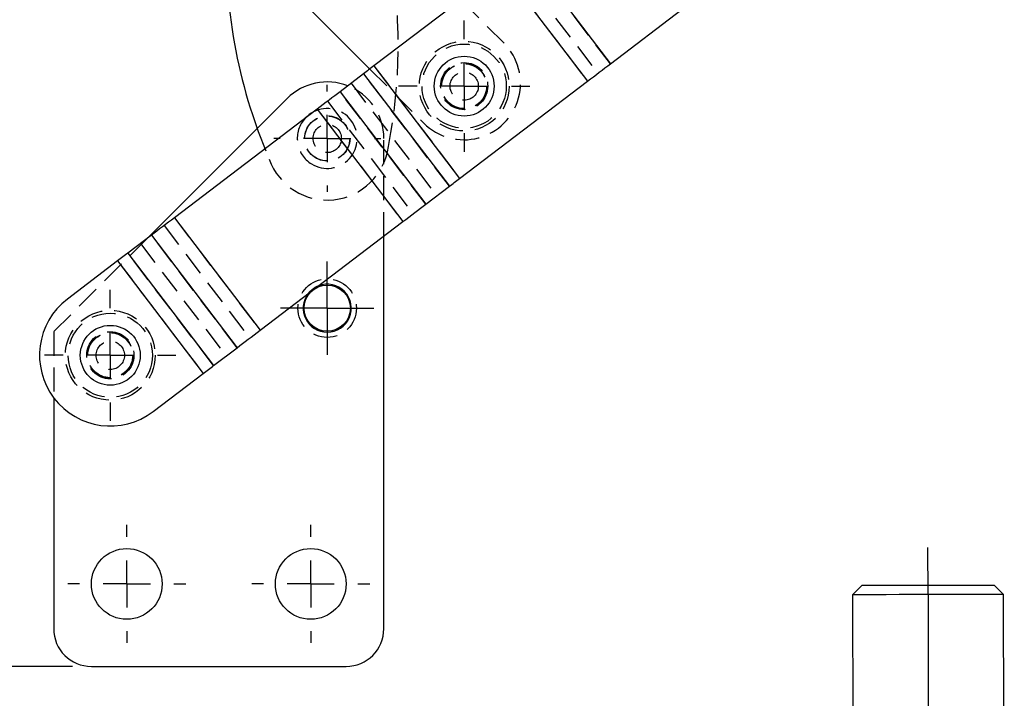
# Model space of a CAD drawing. Extents: x 30 to 368, y 10 to 283.
# Tile 11 of 26: x 66 to 118, y 179 to 215. Entities that reach past the tile are written whole.
import ezdxf

# ---------------------------------------------------------------- set-up
doc = ezdxf.new("R2010")
doc.units = 0
doc.linetypes.add('CENTERX2', pattern=[20.32, 12.7, -2.54, 2.54, -2.54])
doc.linetypes.add('HIDDEN', pattern=[1.905, 1.27, -0.635])
doc.layers.get('0').update_dxf_attribs({"linetype": 'CONTINUOUS'})
doc.styles.add('SLDTEXTSTYLE0', font='TXT', dxfattribs={"width": 0.75})
doc.dimstyles.new('SLDDIMSTYLE5', dxfattribs={"dimtxt": 3.5, "dimasz": 3.302, "dimexe": 0, "dimexo": 0.0625, "dimgap": 0.875, "dimtad": 1, "dimdec": 4, "dimlfac": 2, "dimzin": 12, "dimtxsty": 'SLDTEXTSTYLE0', "dimsah": 1, "dimcen": 0.09, "dimazin": 3, "dimtfac": 1, "dimtdec": 0, "dimtofl": 0, "dimtmove": 0, "dimatfit": 3, "dimtolj": 1, "dimtzin": 12})

# ---------------------------------------------------------------- blocks, each defined once
blk = doc.blocks.new('_D_8')
at = {"color": 218, "linetype": 'CONTINUOUS'}
blk.add_line((69.013, 180.391), (29.724, 180.391), dxfattribs=at)
blk.add_arc((81.657, 180.391), 50.933, 96.0952, 180, dxfattribs=at)
for points in [[(76.249, 231.036), (72.908, 231.083), (73.049, 230.076)], [(30.724, 180.391), (31.339, 183.675), (30.323, 183.708)]]:
    blk.add_solid(points, dxfattribs=at)
at = {"color": 218, "linetype": 'CONTINUOUS', "insert": (35.472, 211.464, 0.05), "char_height": 3.5, "attachment_point": 1, "rotation": 50.9752, "style": 'SLDTEXTSTYLE0'}
blk.add_mtext('84°', dxfattribs=at)
blk = doc.blocks.new('SW_CENTERMARKSYMBOL_4')
at = {"color": 0, "linetype": 'CONTINUOUS'}
for p, q in [((0, 2.5), (0, 2.8375)), ((0, 0), (0, 1.25)), ((-2.5, 0), (-2.8375, 0)), ((0, 0), (-1.25, 0)), ((0, 0), (0, -1.25)), ((0, 0), (1.25, 0)), ((2.5, 0), (2.8375, 0)), ((0, -2.5), (0, -2.8375))]:
    blk.add_line(p, q, dxfattribs=at)
blk = doc.blocks.new('SW_CENTERMARKSYMBOL_5')
at = {"color": 0, "linetype": 'CONTINUOUS'}
for p, q in [((0, 2.5), (0, 3.48125)), ((0, 0), (0, 1.25)), ((-2.5, 0), (-3.48125, 0)), ((0, 0), (-1.25, 0)), ((0, 0), (0, -1.25)), ((0, 0), (1.25, 0)), ((2.5, 0), (3.48125, 0)), ((0, -2.5), (0, -3.48125))]:
    blk.add_line(p, q, dxfattribs=at)
blk = doc.blocks.new('SW_CENTERMARKSYMBOL_6')
at = {"color": 0, "linetype": 'CONTINUOUS'}
for p, q in [((0, 2.5), (0, 3.48125)), ((0, 0), (0, 1.25)), ((-2.5, 0), (-3.48125, 0)), ((0, 0), (-1.25, 0)), ((0, 0), (0, -1.25)), ((0, 0), (1.25, 0)), ((2.5, 0), (3.48125, 0)), ((0, -2.5), (0, -3.48125))]:
    blk.add_line(p, q, dxfattribs=at)
blk = doc.blocks.new('SW_CENTERMARKSYMBOL_7')
at = {"color": 0, "linetype": 'CONTINUOUS'}
for p, q in [((0, 2.5), (0, 3.125)), ((0, 0), (0, 1.25)), ((-2.5, 0), (-3.125, 0)), ((0, 0), (-1.25, 0)), ((0, 0), (0, -1.25)), ((0, 0), (1.25, 0)), ((2.5, 0), (3.125, 0)), ((0, -2.5), (0, -3.125))]:
    blk.add_line(p, q, dxfattribs=at)
blk = doc.blocks.new('SW_CENTERMARKSYMBOL_8')
at = {"color": 0, "linetype": 'CONTINUOUS'}
for p, q in [((0, 2.5), (0, 3.125)), ((0, 0), (0, 1.25)), ((-2.5, 0), (-3.125, 0)), ((0, 0), (-1.25, 0)), ((0, 0), (0, -1.25)), ((0, 0), (1.25, 0)), ((2.5, 0), (3.125, 0)), ((0, -2.5), (0, -3.125))]:
    blk.add_line(p, q, dxfattribs=at)
blk = doc.blocks.new('SW_CENTERMARKSYMBOL_9')
at = {"color": 0, "linetype": 'CONTINUOUS'}
for p, q in [((0, 1.25), (0, 2.475)), ((0, 0), (0, 1.25)), ((-1.25, 0), (-2.475, 0)), ((0, 0), (-1.25, 0)), ((0, 0), (0, -1.25)), ((0, 0), (1.25, 0)), ((1.25, 0), (2.475, 0)), ((0, -1.25), (0, -2.475))]:
    blk.add_line(p, q, dxfattribs=at)

msp = doc.modelspace()

# ---------------------------------------------------------------- linework, layer by layer
at = {"color": 7, "linetype": 'CONTINUOUS'}
for p, q in [((92.978333, 218.319864), (97.520347, 212.351605)), ((79.166265, 217.709868), (84.774588, 212.076584)), ((91.764788, 217.396322), (84.99053, 212.240921)), ((91.764788, 217.396322), (96.3068, 211.428062)), ((97.520347, 212.351605), (101.320573, 215.243683)), ((84.99053, 212.240921), (89.532542, 206.272662)), ((84.44344, 211.82457), (83.193088, 210.873017)), ((84.44344, 211.82457), (88.985452, 205.856311)), ((89.532542, 206.272662), (96.3068, 211.428062)), ((83.193088, 210.873017), (87.735101, 204.904758)), ((80.392685, 210.513435), (72.960761, 203.085929)), ((81.979542, 209.949475), (74.409516, 204.188472)), ((81.979542, 209.949475), (86.521554, 203.981216)), ((87.735101, 204.904758), (88.985452, 205.856311)), ((74.409516, 204.188472), (78.951528, 198.220213)), ((78.951528, 198.220213), (86.521554, 203.981216)), ((73.195969, 203.26493), (71.945618, 202.313377)), ((73.195969, 203.26493), (77.737982, 197.29667)), ((85.513375, 182.391484), (85.513375, 203.213962)), ((71.945618, 202.313377), (76.487631, 196.345118)), ((71.398528, 201.897026), (68.742368, 199.875614)), ((71.398528, 201.897026), (75.94054, 195.928767)), ((76.487631, 196.345118), (77.737982, 197.29667)), ((73.284381, 193.907355), (75.94054, 195.928767)), ((68.013375, 194.641484), (68.013375, 182.391484)), ((110.858834, 184.693545), (110.35976, 184.19262)), ((118.359747, 184.207409), (117.858822, 184.706487)), ((110.35976, 184.19262), (110.400984, 161.89266)), ((118.400971, 161.907449), (118.359747, 184.207409)), ((70.013375, 180.391484), (83.513375, 180.391484))]:
    msp.add_line(p, q, dxfattribs=at)
at = {"color": 7, "linetype": 'HIDDEN'}
for p, q in [((97.520347, 212.351605), (92.978333, 218.319864)), ((92.311879, 217.812673), (96.853891, 211.844414)), ((91.764788, 217.396322), (96.3068, 211.428062)), ((91.884735, 213.438976), (89.591746, 215.74217)), ((84.774588, 212.076584), (87.632685, 209.205766)), ((84.99053, 212.240921), (89.532542, 206.272662)), ((88.985452, 205.856311), (84.44344, 211.82457)), ((87.735101, 204.904758), (83.193088, 210.873017)), ((83.776984, 211.317378), (88.318997, 205.349119)), ((82.526632, 210.365826), (87.068644, 204.397567)), ((81.979542, 209.949475), (86.521554, 203.981216)), ((85.513375, 203.213962), (85.513375, 208.391485)), ((74.409516, 204.188472), (78.951528, 198.220213)), ((73.862425, 203.772121), (78.404438, 197.803862)), ((72.960761, 203.085929), (68.013375, 198.141485)), ((77.737982, 197.29667), (73.195969, 203.26493)), ((72.612074, 202.820569), (77.154087, 196.852309)), ((76.487631, 196.345118), (71.945618, 202.313377)), ((71.398528, 201.897026), (75.94054, 195.928767)), ((68.013375, 198.141485), (68.013375, 194.641484))]:
    msp.add_line(p, q, dxfattribs=at)
at = {"color": 218, "linetype": 'CENTERX2'}
for q in [(114.355132, 186.700011), (114.491934, 112.700138)]:
    msp.add_line((114.359753, 184.200016), q, dxfattribs=at)
at = {"color": 7, "linetype": 'CONTINUOUS', "flags": 128}
for points in [[(84.99053, 212.240921), (84.918968, 212.18646), (84.84771, 212.132231), (84.777066, 212.078469), (84.707336, 212.025402), (84.638816, 211.973257), (84.571804, 211.92226), (84.506585, 211.872626), (84.44344, 211.82457)], [(96.3068, 211.428062), (96.46554, 211.548868), (96.623601, 211.669155), (96.780303, 211.788411), (96.934979, 211.906123), (97.086963, 212.021789), (97.235608, 212.134912), (97.380276, 212.245007), (97.520347, 212.351605)], [(83.193088, 210.873017), (83.053017, 210.76642), (82.908349, 210.656324), (82.759705, 210.5432), (82.607719, 210.427536), (82.453044, 210.309823), (82.296341, 210.190568), (82.138281, 210.07028), (81.979542, 209.949475)], [(88.985452, 205.856311), (89.048599, 205.904367), (89.113818, 205.954), (89.18083, 206.004999), (89.249347, 206.057143), (89.319079, 206.110209), (89.389724, 206.163973), (89.460979, 206.218201), (89.532542, 206.272662)], [(86.521554, 203.981216), (86.680294, 204.102021), (86.838354, 204.222309), (86.995057, 204.341564), (87.149733, 204.459277), (87.301717, 204.574942), (87.450362, 204.688064), (87.59503, 204.798161), (87.735101, 204.904758)], [(74.409516, 204.188472), (74.250776, 204.067667), (74.092717, 203.947379), (73.936014, 203.828124), (73.781338, 203.710412), (73.629352, 203.594746), (73.480708, 203.481624), (73.33604, 203.371528), (73.195969, 203.26493)], [(71.945618, 202.313377), (71.882472, 202.265321), (71.817253, 202.215687), (71.75024, 202.16469), (71.681722, 202.112545), (71.611992, 202.059478), (71.541347, 202.005715), (71.470091, 201.951487), (71.398528, 201.897026)], [(77.737982, 197.29667), (77.878053, 197.403268), (78.02272, 197.513364), (78.171365, 197.626487), (78.32335, 197.742152), (78.478026, 197.859865), (78.63473, 197.97912), (78.792789, 198.099408), (78.951528, 198.220213)], [(75.94054, 195.928767), (76.012103, 195.983228), (76.083359, 196.037456), (76.154005, 196.091219), (76.223736, 196.144286), (76.292253, 196.19643), (76.359266, 196.247428), (76.424484, 196.297062), (76.487631, 196.345118)], [(110.858834, 184.693545), (110.878008, 184.693578), (111.030137, 184.693862), (111.327743, 184.694413), (111.757828, 184.695206), (112.301583, 184.696212), (112.935255, 184.697382), (113.631139, 184.698671), (114.35883, 184.700016), (115.08652, 184.701361), (115.782405, 184.702646), (116.416073, 184.703819), (116.959831, 184.704825), (117.389912, 184.705619), (117.687522, 184.70617), (117.839648, 184.706449), (117.858822, 184.706487)], [(118.359747, 184.207409), (118.282887, 184.207268), (118.055264, 184.206847), (117.685626, 184.206165), (117.188176, 184.205245), (116.582031, 184.204124), (115.890483, 184.202846), (115.140112, 184.20146), (114.359754, 184.200015), (113.579395, 184.198573), (112.829021, 184.197187), (112.137476, 184.195906), (111.531331, 184.194788), (111.033881, 184.193868), (110.664243, 184.193183), (110.436621, 184.192762), (110.35976, 184.19262)]]:
    msp.add_lwpolyline(points, dxfattribs=at)
at = {"color": 7, "linetype": 'HIDDEN', "flags": 128}
msp.add_lwpolyline([(78.796412, 208.918111), (78.855535, 208.754867), (79.437671, 207.292565)], dxfattribs=at)
at = {"color": 7, "linetype": 'HIDDEN'}
for centre, radius in [((89.771978, 211.167308), 2.38125), ((89.771978, 211.167308), 2.23125), ((89.771978, 211.167308), 1.25), ((89.771978, 211.167308), 1.2), ((89.771978, 211.167308), 1.190625), ((89.771978, 211.167308), 0.75), ((82.513375, 208.391485), 1.2), ((82.513375, 208.391485), 1.190625), ((82.513375, 208.391485), 0.75), ((82.513375, 199.391485), 1.55), ((71.013375, 196.891485), 2.38125), ((71.013375, 196.891485), 2.23125), ((71.013375, 196.891485), 1.25), ((71.013375, 196.891485), 1.2), ((71.013375, 196.891485), 1.190625), ((71.013375, 196.891485), 0.75)]:
    msp.add_circle(centre, radius, dxfattribs=at)
at = {"color": 7, "linetype": 'CONTINUOUS'}
for centre, radius in [((89.771978, 211.167308), 1.5875), ((82.513375, 199.391485), 1.225), ((71.013375, 196.891485), 1.5875), ((71.888375, 184.766485), 1.875), ((81.638375, 184.766485), 1.875)]:
    msp.add_circle(centre, radius, dxfattribs=at)
for centre, radius, start, end in [((105.011302, 218.320346), 27.85, 174.1805157, 199.7308858), ((82.513375, 208.391485), 3, 68.6734952, 134.9829638), ((82.513375, 208.391485), 1.5875, 117.211344, 137.3329631), ((82.513375, 199.391485), 1.275, 270, 111.1732196), ((82.513375, 199.391485), 1.275, 143.3710875, 270), ((71.013375, 196.891485), 3.75, 127.2721535, 307.2721535), ((70.013375, 182.391485), 2, 180, 270), ((83.513375, 182.391485), 2, 270, 0)]:
    msp.add_arc(centre, radius, start, end, dxfattribs=at)
at = {"color": 7, "linetype": 'HIDDEN'}
for centre, radius, start, end in [((58.426154, 213.345757), 27.85, 348.8639288, 13.4950717), ((89.75871, 211.322371), 3, 224.8727774, 44.8727774), ((82.513375, 208.391485), 3, 0, 68.6734952), ((82.513375, 208.391485), 1.5875, 238.2428466, 117.211344), ((82.513375, 208.391485), 1.5875, 137.3329631, 238.2428466), ((82.513375, 208.391485), 3.266125, 199.6613228, 352.5291274), ((82.513375, 199.391485), 1.275, 111.1732196, 143.3710875)]:
    msp.add_arc(centre, radius, start, end, dxfattribs=at)

# ---------------------------------------------------------------- block references
at = {"color": 218, "linetype": 'CONTINUOUS'}
for name, p in [('SW_CENTERMARKSYMBOL_5', (89.771978, 211.167308)), ('SW_CENTERMARKSYMBOL_4', (82.513375, 208.391485)), ('SW_CENTERMARKSYMBOL_9', (82.513375, 199.391485)), ('SW_CENTERMARKSYMBOL_6', (71.013375, 196.891485)), ('SW_CENTERMARKSYMBOL_7', (71.888375, 184.766485)), ('SW_CENTERMARKSYMBOL_8', (81.638375, 184.766485))]:
    msp.add_blockref(name, p, dxfattribs=at)

# ---------------------------------------------------------------- dimensions: what is measured, and where the dimension line sits
dim = msp.add_angular_dim_2l(base=(43.777935, 214.440638), line1=((70.013375, 180.391485), (83.513375, 180.391485)), line2=((74.493579, 247.470517), (77.304833, 221.144187)), dimstyle='SLDDIMSTYLE5', dxfattribs=at)
dim.commit()
dim.dimension.update_dxf_attribs({"geometry": '_D_8', "text_midpoint": (42.088367, 212.461612), "dimtype": 162})

doc.saveas('drawing.dxf')
